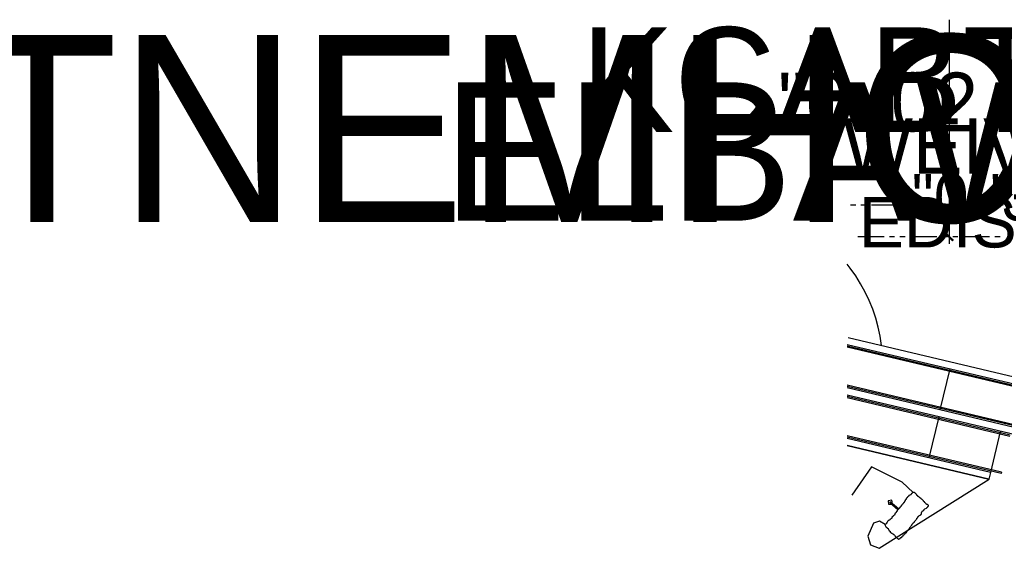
# Model space of a CAD drawing. Header units: feet. Extents: x -79 to 198, y -22 to 181.
# Tile 10 of 203: x -79 to 14, y 131 to 181. Entities that reach past the tile are written whole.
import ezdxf
from ezdxf.enums import TextEntityAlignment as Align

# ---------------------------------------------------------------- set-up
doc = ezdxf.new("R2010")
doc.units = ezdxf.units.FT
for name, color, linetype in [('A-LINEA', 7, 'CONTINUOUS'), ('A-LINEA-FINA', 9, 'CONTINUOUS'), ('A-TEXTO-PDF', 3, 'CONTINUOUS')]:
    doc.layers.add(name, color=color, linetype=linetype)

msp = doc.modelspace()

# ---------------------------------------------------------------- linework, layer by layer
at = {"layer": 'A-LINEA'}
for p, q in [((0.28, 163.2578), (-0.2267, 163.2578)), ((1.28, 163.2578), (0.7733, 163.2578)), ((4.28, 163.2578), (1.7733, 163.2578)), ((5.28, 163.2578), (4.7733, 163.2578)), ((6.28, 163.2578), (5.7733, 163.2578)), ((9.28, 163.2578), (6.7733, 163.2578)), ((10.28, 163.2578), (9.7733, 163.2578)), ((11.28, 163.2578), (10.7733, 163.2578)), ((14.28, 163.2578), (11.7733, 163.2578)), ((2.9733, 160.2578), (0.48, 160.2578)), ((3.9733, 160.2578), (3.48, 160.2578)), ((4.9733, 160.2578), (4.48, 160.2578)), ((7.9733, 160.2578), (5.48, 160.2578)), ((8.9733, 160.2578), (8.48, 160.2578)), ((9.9733, 160.2578), (9.48, 160.2578)), ((12.9733, 160.2578), (10.48, 160.2578)), ((13.9733, 160.2578), (13.48, 160.2578)), ((-0.44, 150.6978), (37.3467, 141.7644)), ((-0.5467, 150.0444), (37.1867, 141.1111)), ((8.3067, 143.8311), (9.2267, 147.7244)), ((26.8533, 139.6978), (-0.5467, 146.1778)), ((26.8267, 139.5778), (-0.5467, 146.0578)), ((25.8267, 139.6844), (-0.5467, 145.9244)), ((25.6667, 139.0311), (-0.5467, 145.2444)), ((14.9333, 141.4444), (-0.5467, 145.1111)), ((14.9067, 141.3244), (-0.5467, 144.9778)), ((8.16, 143.1778), (7.2267, 139.2844)), ((14.1067, 137.9111), (-0.5467, 141.3778)), ((14.08, 137.7911), (-0.5467, 141.2578)), ((13.0667, 137.8978), (-0.5467, 141.1244)), ((13.9867, 141.7911), (13.0667, 137.8978)), ((12.92, 137.2578), (-0.5467, 140.4444)), ((-0.5467, 140.4444), (12.92, 137.2578)), ((13.0667, 137.8978), (12.92, 137.2578)), ((14.1067, 137.9111), (14.08, 137.7911)), ((2.5022, 130.701), (12.9314, 137.2503)), ((2.5022, 130.701), (12.9314, 137.2503)), ((4.6895, 136.9678), (5.7241, 135.9954)), ((4.6895, 136.9678), (5.7241, 135.9954)), ((3.52, 135.0311), (4.28, 134.3911)), ((4.3333, 134.4444), (3.5733, 135.0844)), ((1.9638, 133.0716), (1.4433, 131.8388)), ((1.9638, 133.0716), (1.4433, 131.8388))]:
    msp.add_line(p, q, dxfattribs=at)
for points in [[(9.1733, 159.6044), (9.1733, 160.2311), (9.1733, 180.2311), (9.1733, 180.8578)], [(2.72, 149.9511), (2.5867, 150.8311), (2.4133, 151.6978), (2.1733, 152.5511), (1.8933, 153.3911), (1.56, 154.2178), (1.1733, 155.0178), (0.7467, 155.8044), (0.28, 156.5511), (-0.24, 157.2711), (-0.5467, 157.6711)], [(-0.5467, 149.9111), (27.6933, 143.2311), (27.6667, 143.0978), (-0.5467, 149.7778)], [(4.6972, 136.9684), (1.779, 138.4211), (-0.0947, 135.7537)], [(4.6972, 136.9684), (1.779, 138.4211), (-0.0947, 135.7537)], [(6.5733, 134.2044), (6.6133, 134.2178), (6.6267, 134.2444), (6.6667, 134.2578), (6.6667, 134.2711), (6.72, 134.2978), (6.7333, 134.3111), (6.7467, 134.3244), (6.76, 134.3511), (6.7867, 134.3778), (6.7867, 134.3911), (6.7867, 134.4044), (6.8, 134.4178), (6.8267, 134.4311), (6.9867, 134.5111), (7, 134.5244), (7.0267, 134.5511), (7.04, 134.5644), (7.0533, 134.5778), (7.0933, 134.5911), (7.0933, 134.6178), (7.1067, 134.6178), (7.12, 134.6444), (7.1333, 134.6578), (7.1467, 134.6711), (7.16, 134.6978), (7.1867, 134.7111), (7.1867, 134.7244), (7.1867, 134.7511), (7.1867, 134.7644), (7.1867, 134.7778), (7.16, 134.8044), (7.1467, 134.8044), (7.1333, 134.8178), (7.12, 134.8178), (7.0933, 134.8178), (7.08, 134.8444), (7.0533, 134.8444), (7.0533, 134.8578), (7.04, 134.8578), (7.0267, 134.8578), (7, 134.8844), (7, 134.8978), (6.9867, 134.8978), (6.9733, 134.8978), (6.96, 134.9244), (6.92, 134.9378), (6.9067, 134.9911), (6.8667, 135.0044), (6.8533, 135.0178), (6.84, 135.0311), (6.8133, 135.0978), (6.7867, 135.1111), (6.76, 135.1244), (6.7467, 135.1511), (6.72, 135.1644), (6.7067, 135.2178), (6.68, 135.2311), (6.6667, 135.2444), (6.64, 135.2711), (6.6267, 135.2844), (6.6133, 135.3111), (6.6, 135.3111), (6.5867, 135.3244), (6.5867, 135.3111), (6.5733, 135.3244), (6.56, 135.3378), (6.52, 135.3511), (6.4933, 135.4311), (6.48, 135.4311), (6.4667, 135.4311), (6.4533, 135.4311), (6.44, 135.4444), (6.4133, 135.4711), (6.4, 135.4711), (6.3867, 135.4844), (6.36, 135.5111), (6.3333, 135.5244), (6.32, 135.5244), (6.2933, 135.5644), (6.28, 135.5778), (6.2667, 135.5911), (6.24, 135.5911), (6.24, 135.6044), (6.2133, 135.6178), (6.2, 135.6311), (6.1867, 135.6311), (6.1733, 135.6711), (6.12, 135.6844), (6.1067, 135.7244), (6.08, 135.7511), (6.0667, 135.7911), (6.04, 135.7911), (6.04, 135.8178), (6.0133, 135.8311), (6, 135.8311), (5.9733, 135.8844), (5.9467, 135.8978), (5.9333, 135.9244), (5.9067, 135.9644), (5.8933, 135.9511), (5.88, 135.9778), (5.8667, 135.9778), (5.8533, 135.9911), (5.8533, 136.0044), (5.8133, 136.0044), (5.8, 136.0044), (5.7733, 136.0044), (5.76, 135.9911), (5.7467, 136.0044), (5.7333, 135.9911), (5.72, 136.0044), (5.6533, 135.9778), (5.64, 135.9511), (5.64, 135.9378), (5.6267, 135.9378), (5.6133, 135.9111), (5.6, 135.8978), (5.5867, 135.8978), (5.5867, 135.8844), (5.5467, 135.8578), (5.5467, 135.8444), (5.5467, 135.8311), (5.5333, 135.8311), (5.52, 135.8044), (5.52, 135.7778), (5.32, 135.6978), (5.32, 135.6844), (5.2933, 135.6711), (5.28, 135.6311), (5.2667, 135.6311), (5.2533, 135.6044), (5.2133, 135.5911), (5.2, 135.5644), (5.1867, 135.5511), (5.1733, 135.5378), (5.16, 135.5244), (5.16, 135.5111), (5.1467, 135.4978), (5.1333, 135.4844), (5.1333, 135.4711), (5.12, 135.4711), (5.12, 135.4578), (5.0933, 135.4444), (5.08, 135.4178), (5.0667, 135.4044), (5.0533, 135.3911), (5.0533, 135.3778), (5.04, 135.3378), (5.04, 135.3111), (5, 135.2978), (5.0133, 135.2844), (4.9867, 135.2711), (4.9867, 135.2578), (4.96, 135.2311), (4.96, 135.2178), (4.96, 135.2044), (4.9467, 135.1911), (4.9467, 135.1778), (4.9067, 135.1644), (4.9067, 135.1244), (4.8933, 135.0978), (4.88, 135.0844), (4.88, 135.0711), (4.8667, 135.0578), (4.8533, 135.0444), (4.84, 135.0444), (4.84, 135.0178), (4.84, 135.0044), (4.8133, 135.0044), (4.8133, 134.9911), (4.7867, 134.9778), (4.7867, 134.9644), (4.7867, 134.9511), (4.76, 134.9244), (4.7333, 134.8978), (4.7333, 134.8844), (4.72, 134.8844), (4.7067, 134.8578), (4.68, 134.8444), (4.6667, 134.8311), (4.6667, 134.8178), (4.6533, 134.8044), (4.64, 134.7911), (4.64, 134.7778), (4.6133, 134.7644), (4.6267, 134.7511), (4.6, 134.7378), (4.6, 134.7111), (4.56, 134.6978), (4.56, 134.6844), (4.5467, 134.6844), (4.5467, 134.6578), (4.52, 134.6578), (4.52, 134.6444), (4.48, 134.6178), (4.4933, 134.6044), (4.48, 134.5911), (4.4533, 134.5644), (4.4533, 134.5378), (4.44, 134.5378), (4.44, 134.5244), (4.4133, 134.5111), (4.4, 134.4978), (4.3867, 134.4711), (4.3733, 134.4578), (4.36, 134.4311), (4.3333, 134.4178), (4.3333, 134.4044), (4.3067, 134.3778), (4.2667, 134.3511), (4.2533, 134.3378), (4.24, 134.3244), (4.2267, 134.2978), (4.2267, 134.2844), (4.2133, 134.2578), (4.2133, 134.2311), (4.2, 134.2311), (4.2, 134.2178), (4.1867, 134.2044), (4.1733, 134.1911), (4.16, 134.1911), (4.1733, 134.1778), (4.16, 134.1778), (4.1467, 134.1511), (4.1333, 134.1511), (4.12, 134.1378), (4.12, 134.1244), (4.12, 134.1111), (4.0933, 134.1111), (4.08, 134.0711), (4.0667, 134.0578), (4.0667, 134.0311), (4.0267, 134.0178), (4.0267, 134.0044), (4, 133.9911), (4, 133.9778), (4, 133.9644), (4, 133.9378), (4, 133.9111), (3.9867, 133.9111), (3.9867, 133.8978), (3.96, 133.8844), (3.96, 133.8711), (3.9467, 133.8578), (3.92, 133.8444), (3.9067, 133.8178), (3.84, 133.7911), (3.8533, 133.7778), (3.8133, 133.7644), (3.8267, 133.7511), (3.8, 133.7378), (3.7867, 133.7111), (3.76, 133.6978), (3.7467, 133.6844), (3.72, 133.6711), (3.7333, 133.6578), (3.72, 133.6444), (3.72, 133.6178), (3.7067, 133.6044), (3.6933, 133.5644), (3.6933, 133.5511), (3.68, 133.5511), (3.6667, 133.5244), (3.68, 133.5244), (3.6267, 133.4978), (3.6267, 133.4844), (3.5467, 133.4444), (3.5467, 133.4311), (3.52, 133.4178), (3.52, 133.4044), (3.44, 133.3778), (3.4267, 133.3511), (3.36, 133.3244), (3.3467, 133.3111), (3.32, 133.2844), (3.2933, 133.2578), (3.28, 133.2444), (3.28, 133.2311), (3.2667, 133.2311), (3.28, 133.2178), (3.2533, 133.1778), (3.24, 133.1644), (3.24, 133.1378), (3.2267, 133.0844), (3.1733, 133.0578), (3.16, 133.0311), (3.16, 133.0178), (3.1467, 133.0178), (3.1467, 133.0044), (3.0533, 132.9511), (3.08, 132.8844), (3.08, 132.8711), (3.1333, 132.7378), (3.16, 132.7244), (3.1733, 132.7111), (3.1867, 132.7111), (3.2, 132.6978), (3.2133, 132.6844), (3.2267, 132.6844), (3.24, 132.6711), (3.2533, 132.6578), (3.2667, 132.6178), (3.32, 132.6044), (3.3333, 132.5778), (3.3467, 132.5778), (3.3467, 132.5511), (3.36, 132.5511), (3.3867, 132.5111), (3.4, 132.4978), (3.4667, 132.3644), (3.48, 132.3644), (3.4933, 132.3511), (3.5067, 132.3378), (3.5333, 132.3111), (3.56, 132.2311), (3.5867, 132.2044), (3.6, 132.2044), (3.6133, 132.1911), (3.6133, 132.2044), (3.64, 132.1644), (3.6533, 132.1778), (3.6667, 132.1378), (3.6933, 132.1378), (3.6933, 132.1244), (3.7333, 132.1111), (3.7467, 132.0844), (3.76, 132.0978), (3.7733, 132.0844), (3.7867, 132.0711), (3.8, 132.0711), (3.8133, 132.0578), (3.8267, 132.0578), (3.84, 132.0444), (3.8667, 132.0311), (3.8667, 132.0178), (3.8933, 132.0178), (3.8933, 132.0044), (3.9067, 132.0044), (3.92, 131.9911), (3.9467, 131.9511), (3.9733, 131.9378), (4, 131.8844), (4.0133, 131.8711), (4.0267, 131.8444), (4.0667, 131.8178), (4.0933, 131.7778), (4.12, 131.7511), (4.1467, 131.7244), (4.16, 131.7111), (4.1733, 131.6978), (4.1867, 131.6844), (4.2, 131.6711), (4.2267, 131.6711), (4.24, 131.6444), (4.2533, 131.6311), (4.28, 131.6178), (4.3067, 131.6044), (4.32, 131.5911), (4.3333, 131.5911), (4.3467, 131.5778), (4.36, 131.5778), (4.5067, 131.6444), (4.5067, 131.6578), (4.52, 131.6711), (4.5333, 131.6978), (4.5467, 131.7111), (4.6133, 131.7378), (4.64, 131.7644), (4.6533, 131.8044), (4.7067, 131.8178), (4.7067, 131.8311), (4.7333, 131.8444), (4.7333, 131.8578), (4.7467, 131.8711), (4.7467, 131.8844), (4.7733, 131.8978), (4.7867, 131.9111), (4.8, 131.9244), (4.8133, 131.9378), (4.8267, 131.9511), (4.8267, 131.9778), (4.8533, 131.9778), (4.8667, 132.0044), (4.9067, 132.0178), (4.9067, 132.0311), (4.92, 132.0444), (4.9333, 132.0578), (4.9467, 132.0578), (4.96, 132.0844), (4.9733, 132.0978), (4.9867, 132.1244), (5, 132.1244), (5, 132.1378), (5.0533, 132.1644), (5.0533, 132.1911), (5.0933, 132.2044), (5.1067, 132.2311), (5.12, 132.2444), (5.1333, 132.2844), (5.1467, 132.2978), (5.1733, 132.3111), (5.1733, 132.3378), (5.2133, 132.3778), (5.2267, 132.3911), (5.24, 132.4178), (5.2667, 132.4311), (5.2667, 132.4444), (5.2667, 132.4578), (5.28, 132.4711), (5.2933, 132.4844), (5.2933, 132.4978), (5.32, 132.5111), (5.3333, 132.5244), (5.3467, 132.5378), (5.36, 132.5511), (5.36, 132.5644), (5.3733, 132.5911), (5.3867, 132.5911), (5.4, 132.6311), (5.4133, 132.6311), (5.4133, 132.6444), (5.4267, 132.6844), (5.4533, 132.6844), (5.4533, 132.7111), (5.48, 132.7511), (5.52, 132.7911), (5.5333, 132.8444), (5.5733, 132.8711), (5.6, 132.9111), (5.6133, 132.9378), (5.64, 132.9511), (5.64, 132.9778), (5.6533, 132.9778), (5.6533, 132.9911), (5.6667, 133.0044), (5.68, 133.0178), (5.6933, 133.0578), (5.72, 133.0711), (5.7467, 133.0978), (5.76, 133.1244), (5.7733, 133.1378), (5.7867, 133.1644), (5.8533, 133.1911), (5.84, 133.1911), (5.8533, 133.2178), (5.8667, 133.2311), (5.8667, 133.2444), (5.88, 133.2711), (5.9067, 133.3111), (5.92, 133.3111), (5.96, 133.3511), (5.9733, 133.3778), (6.0133, 133.4311), (6.0133, 133.4444), (6.04, 133.4711), (6.0667, 133.4978), (6.0533, 133.5111), (6.0667, 133.5111), (6.0667, 133.5244), (6.08, 133.5244), (6.08, 133.5644), (6.1067, 133.5644), (6.12, 133.5911), (6.1333, 133.6044), (6.1733, 133.6578), (6.1867, 133.6578), (6.1867, 133.6711), (6.2133, 133.6844), (6.2133, 133.6978), (6.2133, 133.7111), (6.2267, 133.7111), (6.2267, 133.7378), (6.2533, 133.7378), (6.2667, 133.7778), (6.32, 133.8044), (6.3333, 133.8178), (6.4267, 133.8578), (6.44, 133.8844), (6.48, 133.9111), (6.4933, 133.9244), (6.5067, 133.9378), (6.52, 133.9644), (6.52, 133.9911), (6.5333, 134.0311), (6.5333, 134.0711), (6.5333, 134.0978), (6.5467, 134.1378), (6.56, 134.1511), (6.56, 134.1644), (6.5733, 134.2044)], [(3.0533, 132.9511), (3.08, 132.8844), (3.08, 132.8711), (3.1333, 132.7378), (3.16, 132.7244), (3.1733, 132.7111), (3.1867, 132.7111), (3.2, 132.6978), (3.2133, 132.6844), (3.2267, 132.6844), (3.24, 132.6711), (3.2533, 132.6578), (3.2667, 132.6178), (3.32, 132.6044), (3.3333, 132.5778), (3.3467, 132.5778), (3.3467, 132.5511), (3.36, 132.5511), (3.3867, 132.5111), (3.4, 132.4978), (3.4667, 132.3644), (3.48, 132.3644), (3.4933, 132.3511), (3.5067, 132.3378), (3.5333, 132.3111), (3.56, 132.2311), (3.5867, 132.2044), (3.6, 132.2044), (3.6133, 132.1911), (3.6133, 132.2044), (3.64, 132.1644), (3.6533, 132.1778), (3.6667, 132.1378), (3.6933, 132.1378), (3.6933, 132.1244), (3.7333, 132.1111), (3.7467, 132.0844), (3.76, 132.0978), (3.7733, 132.0844), (3.7867, 132.0711), (3.8, 132.0711), (3.8133, 132.0578), (3.8267, 132.0578), (3.84, 132.0444), (3.8667, 132.0311), (3.8667, 132.0178), (3.8933, 132.0178), (3.8933, 132.0044), (3.9067, 132.0044), (3.92, 131.9911), (3.9467, 131.9511), (3.9733, 131.9378), (4, 131.8844), (4.0133, 131.8711), (4.0267, 131.8444), (4.0667, 131.8178), (4.0933, 131.7778), (4.12, 131.7511), (4.1467, 131.7244), (4.16, 131.7111), (4.1733, 131.6978), (4.1867, 131.6844), (4.2, 131.6711), (4.2267, 131.6711), (4.24, 131.6444), (4.2533, 131.6311), (4.28, 131.6178), (4.3067, 131.6044), (4.32, 131.5911), (4.3333, 131.5911), (4.3467, 131.5778), (4.36, 131.5778), (4.5067, 131.6444), (4.5067, 131.6578), (4.52, 131.6711), (4.5333, 131.6978), (4.5467, 131.7111), (4.6133, 131.7378), (4.64, 131.7644), (4.6533, 131.8044), (4.7067, 131.8178), (4.7067, 131.8311), (4.7333, 131.8444), (4.7333, 131.8578), (4.7467, 131.8711), (4.7467, 131.8844), (4.7733, 131.8978), (4.7867, 131.9111), (4.8, 131.9244), (4.8133, 131.9378), (4.8267, 131.9511), (4.8267, 131.9778), (4.8533, 131.9778), (4.8667, 132.0044), (4.9067, 132.0178), (4.9067, 132.0311), (4.92, 132.0444), (4.9333, 132.0578), (4.9467, 132.0578), (4.96, 132.0844), (4.9733, 132.0978), (4.9867, 132.1244), (5, 132.1244), (5, 132.1378), (5.0533, 132.1644), (5.0533, 132.1911), (5.0933, 132.2044), (5.1067, 132.2311), (5.12, 132.2444), (5.1333, 132.2844), (5.1467, 132.2978), (5.1733, 132.3111), (5.1733, 132.3378), (5.2133, 132.3778), (5.2267, 132.3911), (5.24, 132.4178), (5.2667, 132.4311), (5.2667, 132.4444), (5.2667, 132.4578), (5.28, 132.4711), (5.2933, 132.4844), (5.2933, 132.4978), (5.32, 132.5111), (5.3333, 132.5244), (5.3467, 132.5378), (5.36, 132.5511), (5.36, 132.5644), (5.3733, 132.5911), (5.3867, 132.5911), (5.4, 132.6311), (5.4133, 132.6311), (5.4133, 132.6444), (5.4267, 132.6844), (5.4533, 132.6844), (5.4533, 132.7111), (5.48, 132.7511), (5.52, 132.7911), (5.5333, 132.8444), (5.5733, 132.8711), (5.6, 132.9111), (5.6133, 132.9378), (5.64, 132.9511), (5.64, 132.9778), (5.6533, 132.9778), (5.6533, 132.9911), (5.6667, 133.0044), (5.68, 133.0178), (5.6933, 133.0578), (5.72, 133.0711), (5.7467, 133.0978), (5.76, 133.1244), (5.7733, 133.1378), (5.7867, 133.1644), (5.8533, 133.1911), (5.84, 133.1911), (5.8533, 133.2178), (5.8667, 133.2311), (5.8667, 133.2444), (5.88, 133.2711), (5.9067, 133.3111), (5.92, 133.3111), (5.96, 133.3511), (5.9733, 133.3778), (6.0133, 133.4311), (6.0133, 133.4444), (6.04, 133.4711), (6.0667, 133.4978), (6.0533, 133.5111), (6.0667, 133.5111), (6.0667, 133.5244), (6.08, 133.5244), (6.08, 133.5644), (6.1067, 133.5644), (6.12, 133.5911), (6.1333, 133.6044), (6.1733, 133.6578), (6.1867, 133.6578), (6.1867, 133.6711), (6.2133, 133.6844), (6.2133, 133.6978), (6.2133, 133.7111), (6.2267, 133.7111), (6.2267, 133.7378), (6.2533, 133.7378), (6.2667, 133.7778), (6.32, 133.8044), (6.3333, 133.8178), (6.4267, 133.8578), (6.44, 133.8844), (6.48, 133.9111), (6.4933, 133.9244), (6.5067, 133.9378), (6.52, 133.9644), (6.52, 133.9911), (6.5333, 134.0311), (6.5333, 134.0711), (6.5333, 134.0978), (6.5467, 134.1378), (6.56, 134.1511), (6.56, 134.1644), (6.5733, 134.2044), (6.6133, 134.2178), (6.6267, 134.2444), (6.6667, 134.2578), (6.6667, 134.2711), (6.72, 134.2978), (6.7333, 134.3111), (6.7467, 134.3244), (6.76, 134.3511), (6.7867, 134.3778), (6.7867, 134.3911), (6.7867, 134.4044), (6.8, 134.4178), (6.8267, 134.4311), (6.9867, 134.5111), (7, 134.5244), (7.0267, 134.5511), (7.04, 134.5644), (7.0533, 134.5778), (7.0933, 134.5911), (7.0933, 134.6178), (7.1067, 134.6178), (7.12, 134.6444), (7.1333, 134.6578), (7.1467, 134.6711), (7.16, 134.6978), (7.1867, 134.7111), (7.1867, 134.7244), (7.1867, 134.7511), (7.1867, 134.7644), (7.1867, 134.7778), (7.16, 134.8044), (7.1467, 134.8044), (7.1333, 134.8178), (7.12, 134.8178), (7.0933, 134.8178), (7.08, 134.8444), (7.0533, 134.8444), (7.0533, 134.8578), (7.04, 134.8578), (7.0267, 134.8578), (7, 134.8844), (7, 134.8978), (6.9867, 134.8978), (6.9733, 134.8978), (6.96, 134.9244), (6.92, 134.9378), (6.9067, 134.9911), (6.8667, 135.0044), (6.8533, 135.0178), (6.84, 135.0311), (6.8133, 135.0978), (6.7867, 135.1111), (6.76, 135.1244), (6.7467, 135.1511), (6.72, 135.1644), (6.7067, 135.2178), (6.68, 135.2311), (6.6667, 135.2444), (6.64, 135.2711), (6.6267, 135.2844), (6.6133, 135.3111), (6.6, 135.3111), (6.5867, 135.3244), (6.5867, 135.3111), (6.5733, 135.3244), (6.56, 135.3378), (6.52, 135.3511), (6.4933, 135.4311), (6.48, 135.4311), (6.4667, 135.4311), (6.4533, 135.4311), (6.44, 135.4444), (6.4133, 135.4711), (6.4, 135.4711), (6.3867, 135.4844), (6.36, 135.5111), (6.3333, 135.5244), (6.32, 135.5244), (6.2933, 135.5644), (6.28, 135.5778), (6.2667, 135.5911), (6.24, 135.5911), (6.24, 135.6044), (6.2133, 135.6178), (6.2, 135.6311), (6.1867, 135.6311), (6.1733, 135.6711), (6.12, 135.6844), (6.1067, 135.7244), (6.08, 135.7511), (6.0667, 135.7911), (6.04, 135.7911), (6.04, 135.8178), (6.0133, 135.8311), (6, 135.8311), (5.9733, 135.8844), (5.9467, 135.8978), (5.9333, 135.9244), (5.9067, 135.9644), (5.8933, 135.9511), (5.88, 135.9778), (5.8667, 135.9778), (5.8533, 135.9911), (5.8533, 136.0044), (5.8133, 136.0044), (5.8, 136.0044), (5.7733, 136.0044), (5.76, 135.9911), (5.7467, 136.0044), (5.7333, 135.9911), (5.72, 136.0044)], [(3.7669, 134.9277), (3.6942, 135.2536), (3.3633, 135.2084), (3.3807, 134.8749), (3.7145, 134.8644)], [(3.5831, 135.0871), (3.5174, 135.0809), (3.5236, 135.0152)], [(3.0618, 132.9541), (2.5409, 133.2798), (1.96, 133.0798)], [(3.0618, 132.9541), (2.5409, 133.2798), (1.96, 133.0798)], [(1.4378, 131.8387), (1.6932, 131.0178), (2.5016, 130.7001)], [(1.4378, 131.8387), (1.6932, 131.0178), (2.5016, 130.7001)]]:
    msp.add_lwpolyline(points, dxfattribs=at)
at = {"layer": 'A-LINEA-FINA'}
for points in [[(9.52, 159.9511), (8.8267, 160.5111), (8.8933, 160.5778), (9.52, 159.9511), (9.52, 159.9511)], [(9.4533, 159.8844), (9.52, 159.9511), (8.8267, 160.5111), (9.4533, 159.8844)]]:
    msp.add_lwpolyline(points, dxfattribs=at)

# ---------------------------------------------------------------- texts
at = {"layer": 'A-TEXTO-PDF'}
for s, height, p in [('TNEMHCAORCNE', 17.716, (17.1598, 161.6769)), ('KCABTES', 9.944, (5.2265, 170.193)), ('"0-\'02', 5.582, (2.3998, 170.2534)), ('ELBAWOLLA', 13.144, (14.3198, 161.7794)), ('WEIV', 5.259, (8.0665, 166.2495)), ('"0-\'3', 4.438, (11.4932, 161.7917)), ('EDIS', 4.802, (8.0665, 159.246))]:
    msp.add_text(s, height=height, dxfattribs=at).set_placement(p, align=Align.CENTER)

doc.saveas('drawing.dxf')
